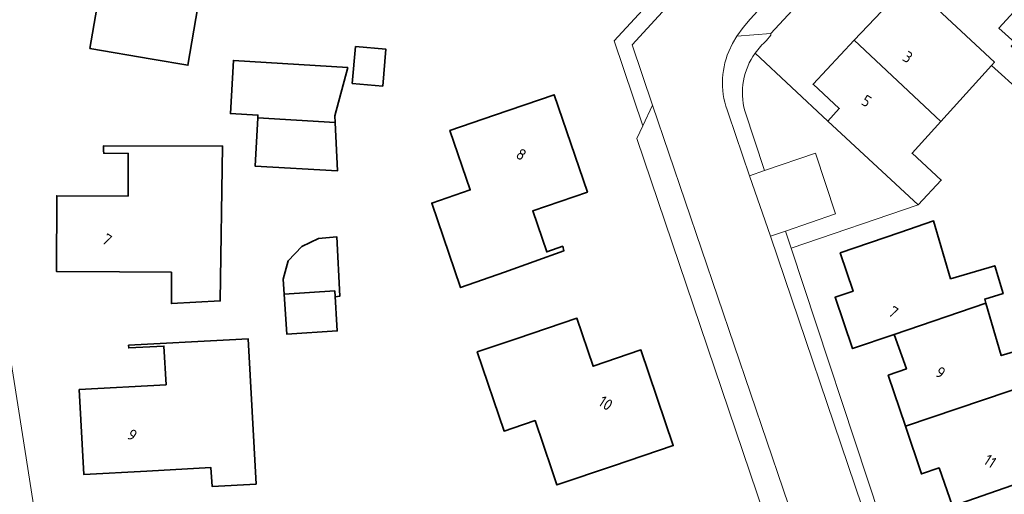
# Model space of a CAD drawing. Extents: x 184422 to 188298, y 343471 to 350189.
# Tile 134 of 256: x 186176 to 186254, y 346933 to 346971. Entities that reach past the tile are written whole.
import ezdxf
from ezdxf.enums import TextEntityAlignment as Align

# ---------------------------------------------------------------- set-up
doc = ezdxf.new("R2010")
doc.units = 0
for name, color, linetype, lineweight in [('B-WA-GR-BEPLANTING_CULTUUR_HEESTERS-GV', 252, 'Continuous', 18), ('B-WA-OG-TERREIN_ERF-GV', 252, 'Continuous', 18), ('B-WA-VH-VERHARDING_ASFALT-GV', 252, 'Continuous', 18), ('B-WA-VH-VERHARDING_BETONSTRAATSTEEN-GV', 252, 'Continuous', 18), ('B-WA-VH-VERHARDING_HALFVERHARDING_GRIND-GV', 252, 'Continuous', 18), ('B-WA-VH-VERHARDING_OPEN-GV', 252, 'Continuous', 18), ('B-WE-OG-BEBOUWING-GV', 250, 'Continuous', 35), ('B-WE-OG-BEBOUWING-T18', 10, 'Continuous', 18)]:
    doc.layers.add(name, color=color, linetype=linetype, lineweight=lineweight)
doc.styles.add('NLCS-ISO-M500-T18', font='NLCS-ISO.ttf', dxfattribs={"height": 0.9})

msp = doc.modelspace()

# ---------------------------------------------------------------- linework, layer by layer
at = {"layer": 'B-WA-GR-BEPLANTING_CULTUUR_HEESTERS-GV'}
msp.add_lwpolyline([(186234.157, 346968.206, 0.222861), (186233.334, 346963.625)], format="xyb", dxfattribs=at)
msp.add_lwpolyline([(186234.157, 346968.206, 0.222861), (186233.334, 346963.625)], format="xyb", dxfattribs=at)
msp.add_lwpolyline([(186234.157, 346968.206, 0.222861), (186233.334, 346963.625)], format="xyb", dxfattribs=at)
at = {"layer": 'B-WA-GR-BEPLANTING_CULTUUR_HEESTERS-GV', "flags": 128}
for points in [[(186234.908, 346958.895), (186238.936, 346960.273), (186240.535, 346955.476), (186236.577, 346954.095), (186237.02, 346952.751), (186247.082, 346956.185), (186239.914, 346962.823), (186234.157, 346968.206)], [(186234.908, 346958.895), (186238.936, 346960.273), (186240.535, 346955.476), (186236.577, 346954.095), (186237.02, 346952.751), (186247.082, 346956.185), (186239.914, 346962.823), (186234.157, 346968.206)], [(186234.908, 346958.895), (186238.936, 346960.273), (186240.535, 346955.476), (186236.577, 346954.095), (186237.02, 346952.751), (186247.082, 346956.185), (186239.914, 346962.823), (186234.157, 346968.206)], [(186233.334, 346963.625), (186234.908, 346958.895)], [(186233.334, 346963.625), (186234.908, 346958.895)], [(186233.334, 346963.625), (186234.908, 346958.895)]]:
    msp.add_lwpolyline(points, dxfattribs=at)
at = {"layer": 'B-WA-OG-TERREIN_ERF-GV', "flags": 128}
for points in [[(186300.972, 346991.823), (186293.063, 346999.384), (186286.095, 347005.751), (186275.076, 347015.251), (186270.924, 347018.634), (186262.88, 347025.87), (186258.127, 347029.652), (186257.987, 347029.478), (186233.441, 347002.688), (186248.368, 346988.55), (186249.265, 346987.812), (186245.921, 346984.053), (186243.54, 346983.787), (186245.548, 346980.731), (186235.403, 346969.757), (186235.416, 346969.636), (186235.07, 346969.206)], [(186300.972, 346991.823), (186293.063, 346999.384), (186286.095, 347005.751), (186275.076, 347015.251), (186270.924, 347018.634), (186262.88, 347025.87), (186258.127, 347029.652), (186257.987, 347029.478), (186233.441, 347002.688), (186248.368, 346988.55), (186249.265, 346987.812), (186245.921, 346984.053), (186243.54, 346983.787), (186245.548, 346980.731), (186235.403, 346969.757), (186235.416, 346969.636), (186235.07, 346969.206)], [(186300.972, 346991.823), (186293.063, 346999.384), (186286.095, 347005.751), (186275.076, 347015.251), (186270.924, 347018.634), (186262.88, 347025.87), (186258.127, 347029.652), (186257.987, 347029.478), (186233.441, 347002.688), (186248.368, 346988.55), (186249.265, 346987.812), (186245.921, 346984.053), (186243.54, 346983.787), (186245.548, 346980.731), (186235.403, 346969.757), (186235.416, 346969.636), (186235.07, 346969.206)], [(186215.24, 346900.87), (186234.303, 346921.329), (186235.65, 346925.181), (186235.992, 346928.343), (186224.779, 346961.433), (186225.242, 346962.43), (186222.966, 346969.17), (186231.346, 346978.281)], [(186215.24, 346900.87), (186234.303, 346921.329), (186235.65, 346925.181), (186235.992, 346928.343), (186224.779, 346961.433), (186225.242, 346962.43), (186222.966, 346969.17), (186231.346, 346978.281)], [(186215.24, 346900.87), (186234.303, 346921.329), (186235.65, 346925.181), (186235.992, 346928.343), (186224.779, 346961.433), (186225.242, 346962.43), (186222.966, 346969.17), (186231.346, 346978.281)], [(186256.418, 346973.415), (186253.497, 346970.192), (186254.748, 346969.057)], [(186256.418, 346973.415), (186253.497, 346970.192), (186254.748, 346969.057)], [(186256.418, 346973.415), (186253.497, 346970.192), (186254.748, 346969.057)], [(186234.157, 346968.206), (186239.914, 346962.823), (186240.837, 346963.82), (186238.753, 346965.737), (186242.025, 346969.223), (186245.298, 346972.71)], [(186234.157, 346968.206), (186239.914, 346962.823), (186240.837, 346963.82), (186238.753, 346965.737), (186242.025, 346969.223), (186245.298, 346972.71)], [(186234.157, 346968.206), (186239.914, 346962.823), (186240.837, 346963.82), (186238.753, 346965.737), (186242.025, 346969.223), (186245.298, 346972.71)], [(186255.318, 346965.061), (186252.92, 346967.236), (186248.884, 346962.784), (186246.602, 346960.267), (186248.925, 346958.144), (186247.082, 346956.185), (186237.02, 346952.751), (186244.067, 346931.39), (186244.257, 346931.452), (186244.56, 346930.549), (186248.77, 346931.961), (186258.231, 346923.109)], [(186255.318, 346965.061), (186252.92, 346967.236), (186248.884, 346962.784), (186246.602, 346960.267), (186248.925, 346958.144), (186247.082, 346956.185), (186237.02, 346952.751), (186244.067, 346931.39), (186244.257, 346931.452), (186244.56, 346930.549), (186248.77, 346931.961), (186258.231, 346923.109)], [(186255.318, 346965.061), (186252.92, 346967.236), (186248.884, 346962.784), (186246.602, 346960.267), (186248.925, 346958.144), (186247.082, 346956.185), (186237.02, 346952.751), (186244.067, 346931.39), (186244.257, 346931.452), (186244.56, 346930.549), (186248.77, 346931.961), (186258.231, 346923.109)], [(186254.523, 346933.934), (186249.802, 346932.287), (186248.746, 346935.313), (186247.352, 346934.843), (186246.078, 346938.615), (186244.704, 346942.684), (186246.159, 346943.162), (186245.184, 346945.903), (186241.885, 346944.785), (186240.5, 346948.854), (186241.927, 346949.325), (186240.892, 346952.382), (186245.628, 346953.985), (186248.319, 346954.896), (186249.667, 346950.32), (186253.168, 346951.352), (186253.823, 346949.134), (186252.368, 346948.705), (186252.466, 346948.372), (186253.687, 346944.229), (186257.612, 346945.386)], [(186254.523, 346933.934), (186249.802, 346932.287), (186248.746, 346935.313), (186247.352, 346934.843), (186246.078, 346938.615), (186244.704, 346942.684), (186246.159, 346943.162), (186245.184, 346945.903), (186241.885, 346944.785), (186240.5, 346948.854), (186241.927, 346949.325), (186240.892, 346952.382), (186245.628, 346953.985), (186248.319, 346954.896), (186249.667, 346950.32), (186253.168, 346951.352), (186253.823, 346949.134), (186252.368, 346948.705), (186252.466, 346948.372), (186253.687, 346944.229), (186257.612, 346945.386)], [(186254.523, 346933.934), (186249.802, 346932.287), (186248.746, 346935.313), (186247.352, 346934.843), (186246.078, 346938.615), (186244.704, 346942.684), (186246.159, 346943.162), (186245.184, 346945.903), (186241.885, 346944.785), (186240.5, 346948.854), (186241.927, 346949.325), (186240.892, 346952.382), (186245.628, 346953.985), (186248.319, 346954.896), (186249.667, 346950.32), (186253.168, 346951.352), (186253.823, 346949.134), (186252.368, 346948.705), (186252.466, 346948.372), (186253.687, 346944.229), (186257.612, 346945.386)], [(186175.022, 346944.513), (186176.334, 346936.106), (186177.754, 346926.974), (186181.85, 346900.623), (186181.992, 346899.745)], [(186175.022, 346944.513), (186176.334, 346936.106), (186177.754, 346926.974), (186181.85, 346900.623), (186181.992, 346899.745)], [(186175.022, 346944.513), (186176.334, 346936.106), (186177.754, 346926.974), (186181.85, 346900.623), (186181.992, 346899.745)]]:
    msp.add_lwpolyline(points, dxfattribs=at)
at = {"layer": 'B-WA-OG-TERREIN_ERF-GV'}
for points in [[(186182.688, 346995.273, 0.080403), (186175.072, 346970.855)], [(186182.688, 346995.273, 0.080403), (186175.072, 346970.855)], [(186182.688, 346995.273, 0.080403), (186175.072, 346970.855)], [(186235.07, 346969.206, 0.062244), (186234.157, 346968.206)], [(186235.07, 346969.206, 0.062244), (186234.157, 346968.206)], [(186235.07, 346969.206, 0.062244), (186234.157, 346968.206)]]:
    msp.add_lwpolyline(points, format="xyb", dxfattribs=at)
at = {"layer": 'B-WA-OG-TERREIN_ERF-GV', "flags": 128}
for points in [[(186187.961, 346975.1), (186190.426, 346974.683), (186189.166, 346967.243), (186186.329, 346967.734), (186181.399, 346968.586), (186182.405, 346974.401), (186181.096, 346974.614), (186181.829, 346978.941), (186186.759, 346978.106), (186188.422, 346977.824)], [(186187.961, 346975.1), (186190.426, 346974.683), (186189.166, 346967.243), (186186.329, 346967.734), (186181.399, 346968.586), (186182.405, 346974.401), (186181.096, 346974.614), (186181.829, 346978.941), (186186.759, 346978.106), (186188.422, 346977.824)], [(186187.961, 346975.1), (186190.426, 346974.683), (186189.166, 346967.243), (186186.329, 346967.734), (186181.399, 346968.586), (186182.405, 346974.401), (186181.096, 346974.614), (186181.829, 346978.941), (186186.759, 346978.106), (186188.422, 346977.824)], [(186194.706, 346963.088), (186194.718, 346963.297), (186192.536, 346963.419), (186192.772, 346967.626), (186201.847, 346967.061), (186200.809, 346963.223), (186200.837, 346962.715), (186201.045, 346958.878), (186194.491, 346959.246)], [(186194.706, 346963.088), (186194.718, 346963.297), (186192.536, 346963.419), (186192.772, 346967.626), (186201.847, 346967.061), (186200.809, 346963.223), (186200.837, 346962.715), (186201.045, 346958.878), (186194.491, 346959.246)], [(186194.706, 346963.088), (186194.718, 346963.297), (186192.536, 346963.419), (186192.772, 346967.626), (186201.847, 346967.061), (186200.809, 346963.223), (186200.837, 346962.715), (186201.045, 346958.878), (186194.491, 346959.246)], [(186213.487, 346963.283), (186218.218, 346964.901), (186220.857, 346957.187), (186216.514, 346955.701), (186217.627, 346952.446), (186218.893, 346952.897), (186218.982, 346952.525), (186214.271, 346950.847), (186210.8, 346949.611), (186208.507, 346956.317), (186211.557, 346957.36), (186209.946, 346962.072)], [(186213.487, 346963.283), (186218.218, 346964.901), (186220.857, 346957.187), (186216.514, 346955.701), (186217.627, 346952.446), (186218.893, 346952.897), (186218.982, 346952.525), (186214.271, 346950.847), (186210.8, 346949.611), (186208.507, 346956.317), (186211.557, 346957.36), (186209.946, 346962.072)], [(186213.487, 346963.283), (186218.218, 346964.901), (186220.857, 346957.187), (186216.514, 346955.701), (186217.627, 346952.446), (186218.893, 346952.897), (186218.982, 346952.525), (186214.271, 346950.847), (186210.8, 346949.611), (186208.507, 346956.317), (186211.557, 346957.36), (186209.946, 346962.072)], [(186182.48, 346960.47), (186182.479, 346960.862), (186191.921, 346960.841), (186191.729, 346948.561), (186187.854, 346948.349), (186187.871, 346950.841), (186183.733, 346950.865), (186178.733, 346950.894), (186178.768, 346956.899), (186184.418, 346956.866), (186184.437, 346960.256), (186182.487, 346960.267)], [(186182.48, 346960.47), (186182.479, 346960.862), (186191.921, 346960.841), (186191.729, 346948.561), (186187.854, 346948.349), (186187.871, 346950.841), (186183.733, 346950.865), (186178.733, 346950.894), (186178.768, 346956.899), (186184.418, 346956.866), (186184.437, 346960.256), (186182.487, 346960.267)], [(186182.48, 346960.47), (186182.479, 346960.862), (186191.921, 346960.841), (186191.729, 346948.561), (186187.854, 346948.349), (186187.871, 346950.841), (186183.733, 346950.865), (186178.733, 346950.894), (186178.768, 346956.899), (186184.418, 346956.866), (186184.437, 346960.256), (186182.487, 346960.267)], [(186197.01, 346945.923), (186196.81, 346949.096), (186200.811, 346949.348), (186201.01, 346946.175)], [(186197.01, 346945.923), (186196.81, 346949.096), (186200.811, 346949.348), (186201.01, 346946.175)], [(186197.01, 346945.923), (186196.81, 346949.096), (186200.811, 346949.348), (186201.01, 346946.175)], [(186216.709, 346939.069), (186214.935, 346938.47), (186214.245, 346938.237), (186212.122, 346944.52), (186215.283, 346945.588), (186220.02, 346947.189), (186221.306, 346943.383), (186225.102, 346944.668), (186227.665, 346937.083), (186222.928, 346935.482), (186218.434, 346933.963), (186218.029, 346935.161)], [(186216.709, 346939.069), (186214.935, 346938.47), (186214.245, 346938.237), (186212.122, 346944.52), (186215.283, 346945.588), (186220.02, 346947.189), (186221.306, 346943.383), (186225.102, 346944.668), (186227.665, 346937.083), (186222.928, 346935.482), (186218.434, 346933.963), (186218.029, 346935.161)], [(186216.709, 346939.069), (186214.935, 346938.47), (186214.245, 346938.237), (186212.122, 346944.52), (186215.283, 346945.588), (186220.02, 346947.189), (186221.306, 346943.383), (186225.102, 346944.668), (186227.665, 346937.083), (186222.928, 346935.482), (186218.434, 346933.963), (186218.029, 346935.161)], [(186193.94, 346945.561), (186194.574, 346934.04), (186191.079, 346933.848), (186190.997, 346935.346), (186185.903, 346935.066), (186180.912, 346934.792), (186180.542, 346941.529), (186187.431, 346941.908), (186187.262, 346944.983), (186184.476, 346944.83), (186184.465, 346945.04), (186192.453, 346945.479)], [(186193.94, 346945.561), (186194.574, 346934.04), (186191.079, 346933.848), (186190.997, 346935.346), (186185.903, 346935.066), (186180.912, 346934.792), (186180.542, 346941.529), (186187.431, 346941.908), (186187.262, 346944.983), (186184.476, 346944.83), (186184.465, 346945.04), (186192.453, 346945.479)], [(186193.94, 346945.561), (186194.574, 346934.04), (186191.079, 346933.848), (186190.997, 346935.346), (186185.903, 346935.066), (186180.912, 346934.792), (186180.542, 346941.529), (186187.431, 346941.908), (186187.262, 346944.983), (186184.476, 346944.83), (186184.465, 346945.04), (186192.453, 346945.479)]]:
    msp.add_lwpolyline(points, close=True, dxfattribs=at)
at = {"layer": 'B-WA-VH-VERHARDING_ASFALT-GV', "flags": 128}
for points in [[(186232.07, 346968.348), (186232.372, 346968.96), (186232.718, 346969.55), (186233.209, 346970.25), (186233.763, 346970.904), (186243.003, 346980.938), (186230.751, 346999.744), (186230.577, 347000), (186229.541, 347001.433), (186228.437, 347002.816), (186227.651, 347003.62), (186226.855, 347004.414), (186226.342, 347004.914), (186225.825, 347005.41), (186224.96, 347006.219), (186224.084, 347007.016), (186210.84, 347019.325), (186208.275, 347021.708), (186207.506, 347022.423)], [(186232.07, 346968.348), (186232.372, 346968.96), (186232.718, 346969.55), (186233.209, 346970.25), (186233.763, 346970.904), (186243.003, 346980.938), (186230.751, 346999.744), (186230.577, 347000), (186229.541, 347001.433), (186228.437, 347002.816), (186227.651, 347003.62), (186226.855, 347004.414), (186226.342, 347004.914), (186225.825, 347005.41), (186224.96, 347006.219), (186224.084, 347007.016), (186210.84, 347019.325), (186208.275, 347021.708), (186207.506, 347022.423)], [(186232.07, 346968.348), (186232.372, 346968.96), (186232.718, 346969.55), (186233.209, 346970.25), (186233.763, 346970.904), (186243.003, 346980.938), (186230.751, 346999.744), (186230.577, 347000), (186229.541, 347001.433), (186228.437, 347002.816), (186227.651, 347003.62), (186226.855, 347004.414), (186226.342, 347004.914), (186225.825, 347005.41), (186224.96, 347006.219), (186224.084, 347007.016), (186210.84, 347019.325), (186208.275, 347021.708), (186207.506, 347022.423)], [(186231.867, 346976.995), (186224.394, 346968.865), (186226.005, 346964.072), (186237.69, 346929.825), (186238.113, 346928.278), (186238.278, 346926.684)], [(186231.867, 346976.995), (186224.394, 346968.865), (186226.005, 346964.072), (186237.69, 346929.825), (186238.113, 346928.278), (186238.278, 346926.684)], [(186231.867, 346976.995), (186224.394, 346968.865), (186226.005, 346964.072), (186237.69, 346929.825), (186238.113, 346928.278), (186238.278, 346926.684)], [(186242.639, 346932.234), (186235.372, 346953.705), (186233.722, 346958.489), (186232.05, 346963.399)], [(186242.639, 346932.234), (186235.372, 346953.705), (186233.722, 346958.489), (186232.05, 346963.399)], [(186242.639, 346932.234), (186235.372, 346953.705), (186233.722, 346958.489), (186232.05, 346963.399)]]:
    msp.add_lwpolyline(points, dxfattribs=at)
at = {"layer": 'B-WA-VH-VERHARDING_ASFALT-GV'}
msp.add_lwpolyline([(186232.05, 346963.399, -0.198019), (186232.07, 346968.348)], format="xyb", dxfattribs=at)
msp.add_lwpolyline([(186232.05, 346963.399, -0.198019), (186232.07, 346968.348)], format="xyb", dxfattribs=at)
msp.add_lwpolyline([(186232.05, 346963.399, -0.198019), (186232.07, 346968.348)], format="xyb", dxfattribs=at)
at = {"layer": 'B-WA-VH-VERHARDING_BETONSTRAATSTEEN-GV'}
msp.add_lwpolyline([(186175.072, 346970.855, -0.080403), (186182.688, 346995.273)], format="xyb", dxfattribs=at)
msp.add_lwpolyline([(186175.072, 346970.855, -0.080403), (186182.688, 346995.273)], format="xyb", dxfattribs=at)
msp.add_lwpolyline([(186175.072, 346970.855, -0.080403), (186182.688, 346995.273)], format="xyb", dxfattribs=at)
at = {"layer": 'B-WA-VH-VERHARDING_BETONSTRAATSTEEN-GV', "flags": 128}
for points in [[(186243.398, 346929.683), (186245.622, 346927.563), (186245.015, 346929.27), (186244.56, 346930.549), (186244.257, 346931.452), (186244.067, 346931.39), (186237.02, 346952.751), (186236.577, 346954.095), (186235.372, 346953.705), (186242.639, 346932.234)], [(186243.398, 346929.683), (186245.622, 346927.563), (186245.015, 346929.27), (186244.56, 346930.549), (186244.257, 346931.452), (186244.067, 346931.39), (186237.02, 346952.751), (186236.577, 346954.095), (186235.372, 346953.705), (186242.639, 346932.234)], [(186243.398, 346929.683), (186245.622, 346927.563), (186245.015, 346929.27), (186244.56, 346930.549), (186244.257, 346931.452), (186244.067, 346931.39), (186237.02, 346952.751), (186236.577, 346954.095), (186235.372, 346953.705), (186242.639, 346932.234)], [(186173.032, 346944.238), (186174.309, 346935.803), (186175.73, 346926.735), (186177.754, 346926.974), (186176.334, 346936.106), (186175.022, 346944.513)], [(186173.032, 346944.238), (186174.309, 346935.803), (186175.73, 346926.735), (186177.754, 346926.974), (186176.334, 346936.106), (186175.022, 346944.513)], [(186173.032, 346944.238), (186174.309, 346935.803), (186175.73, 346926.735), (186177.754, 346926.974), (186176.334, 346936.106), (186175.022, 346944.513)]]:
    msp.add_lwpolyline(points, dxfattribs=at)
at = {"layer": 'B-WA-VH-VERHARDING_HALFVERHARDING_GRIND-GV', "flags": 128}
msp.add_lwpolyline([(186231.346, 346978.281), (186222.966, 346969.17), (186225.242, 346962.43), (186226.005, 346964.072), (186224.394, 346968.865), (186231.867, 346976.995)], dxfattribs=at)
msp.add_lwpolyline([(186231.346, 346978.281), (186222.966, 346969.17), (186225.242, 346962.43), (186226.005, 346964.072), (186224.394, 346968.865), (186231.867, 346976.995)], dxfattribs=at)
msp.add_lwpolyline([(186231.346, 346978.281), (186222.966, 346969.17), (186225.242, 346962.43), (186226.005, 346964.072), (186224.394, 346968.865), (186231.867, 346976.995)], dxfattribs=at)
at = {"layer": 'B-WA-VH-VERHARDING_OPEN-GV', "flags": 128}
for points in [[(186230.577, 347000), (186230.751, 346999.744), (186243.003, 346980.938), (186233.763, 346970.904), (186233.209, 346970.25), (186232.718, 346969.55), (186235.403, 346969.757), (186245.548, 346980.731), (186243.54, 346983.787), (186232.887, 347000), (186231.194, 347002.576), (186228.437, 347002.816), (186229.541, 347001.433)], [(186230.577, 347000), (186230.751, 346999.744), (186243.003, 346980.938), (186233.763, 346970.904), (186233.209, 346970.25), (186232.718, 346969.55), (186235.403, 346969.757), (186245.548, 346980.731), (186243.54, 346983.787), (186232.887, 347000), (186231.194, 347002.576), (186228.437, 347002.816), (186229.541, 347001.433)], [(186230.577, 347000), (186230.751, 346999.744), (186243.003, 346980.938), (186233.763, 346970.904), (186233.209, 346970.25), (186232.718, 346969.55), (186235.403, 346969.757), (186245.548, 346980.731), (186243.54, 346983.787), (186232.887, 347000), (186231.194, 347002.576), (186228.437, 347002.816), (186229.541, 347001.433)], [(186235.992, 346928.343), (186238.278, 346926.684), (186238.113, 346928.278), (186237.69, 346929.825), (186226.005, 346964.072), (186225.242, 346962.43), (186224.779, 346961.433)], [(186235.992, 346928.343), (186238.278, 346926.684), (186238.113, 346928.278), (186237.69, 346929.825), (186226.005, 346964.072), (186225.242, 346962.43), (186224.779, 346961.433)], [(186235.992, 346928.343), (186238.278, 346926.684), (186238.113, 346928.278), (186237.69, 346929.825), (186226.005, 346964.072), (186225.242, 346962.43), (186224.779, 346961.433)], [(186235.372, 346953.705), (186236.577, 346954.095), (186240.535, 346955.476), (186238.936, 346960.273), (186234.908, 346958.895), (186233.722, 346958.489)], [(186235.372, 346953.705), (186236.577, 346954.095), (186240.535, 346955.476), (186238.936, 346960.273), (186234.908, 346958.895), (186233.722, 346958.489)], [(186235.372, 346953.705), (186236.577, 346954.095), (186240.535, 346955.476), (186238.936, 346960.273), (186234.908, 346958.895), (186233.722, 346958.489)]]:
    msp.add_lwpolyline(points, close=True, dxfattribs=at)
for points in [[(186235.07, 346969.206), (186235.416, 346969.636), (186235.403, 346969.757), (186232.718, 346969.55), (186232.372, 346968.96), (186232.07, 346968.348)], [(186235.07, 346969.206), (186235.416, 346969.636), (186235.403, 346969.757), (186232.718, 346969.55), (186232.372, 346968.96), (186232.07, 346968.348)], [(186235.07, 346969.206), (186235.416, 346969.636), (186235.403, 346969.757), (186232.718, 346969.55), (186232.372, 346968.96), (186232.07, 346968.348)], [(186232.05, 346963.399), (186233.722, 346958.489), (186234.908, 346958.895), (186233.334, 346963.625)], [(186232.05, 346963.399), (186233.722, 346958.489), (186234.908, 346958.895), (186233.334, 346963.625)], [(186232.05, 346963.399), (186233.722, 346958.489), (186234.908, 346958.895), (186233.334, 346963.625)]]:
    msp.add_lwpolyline(points, dxfattribs=at)
at = {"layer": 'B-WA-VH-VERHARDING_OPEN-GV'}
for points in [[(186234.157, 346968.206, -0.062244), (186235.07, 346969.206)], [(186234.157, 346968.206, -0.062244), (186235.07, 346969.206)], [(186234.157, 346968.206, -0.062244), (186235.07, 346969.206)], [(186232.07, 346968.348, 0.198019), (186232.05, 346963.399)], [(186232.07, 346968.348, 0.198019), (186232.05, 346963.399)], [(186232.07, 346968.348, 0.198019), (186232.05, 346963.399)], [(186233.334, 346963.625, -0.222861), (186234.157, 346968.206)], [(186233.334, 346963.625, -0.222861), (186234.157, 346968.206)], [(186233.334, 346963.625, -0.222861), (186234.157, 346968.206)]]:
    msp.add_lwpolyline(points, format="xyb", dxfattribs=at)
at = {"layer": 'B-WE-OG-BEBOUWING-GV', "flags": 128}
for points in [[(186247.13, 346973.12), (186253.14, 346967.479), (186252.92, 346967.236), (186255.318, 346965.061), (186256.73, 346966.685), (186254.481, 346968.754), (186254.748, 346969.057), (186253.497, 346970.192), (186256.418, 346973.415), (186259.012, 346971.063), (186260.699, 346972.816), (186257.234, 346975.957), (186253.53, 346979.315), (186252.628, 346978.32), (186250.563, 346980.276), (186246.474, 346975.877), (186248.171, 346974.272)], [(186247.13, 346973.12), (186253.14, 346967.479), (186252.92, 346967.236), (186255.318, 346965.061), (186256.73, 346966.685), (186254.481, 346968.754), (186254.748, 346969.057), (186253.497, 346970.192), (186256.418, 346973.415), (186259.012, 346971.063), (186260.699, 346972.816), (186257.234, 346975.957), (186253.53, 346979.315), (186252.628, 346978.32), (186250.563, 346980.276), (186246.474, 346975.877), (186248.171, 346974.272)], [(186247.13, 346973.12), (186253.14, 346967.479), (186252.92, 346967.236), (186255.318, 346965.061), (186256.73, 346966.685), (186254.481, 346968.754), (186254.748, 346969.057), (186253.497, 346970.192), (186256.418, 346973.415), (186259.012, 346971.063), (186260.699, 346972.816), (186257.234, 346975.957), (186253.53, 346979.315), (186252.628, 346978.32), (186250.563, 346980.276), (186246.474, 346975.877), (186248.171, 346974.272)], [(186190.426, 346974.683), (186187.961, 346975.1), (186188.422, 346977.824), (186186.759, 346978.106), (186181.829, 346978.941), (186181.096, 346974.614), (186182.405, 346974.401), (186181.399, 346968.586), (186186.329, 346967.734), (186189.166, 346967.243)], [(186190.426, 346974.683), (186187.961, 346975.1), (186188.422, 346977.824), (186186.759, 346978.106), (186181.829, 346978.941), (186181.096, 346974.614), (186182.405, 346974.401), (186181.399, 346968.586), (186186.329, 346967.734), (186189.166, 346967.243)], [(186190.426, 346974.683), (186187.961, 346975.1), (186188.422, 346977.824), (186186.759, 346978.106), (186181.829, 346978.941), (186181.096, 346974.614), (186182.405, 346974.401), (186181.399, 346968.586), (186186.329, 346967.734), (186189.166, 346967.243)], [(186242.025, 346969.223), (186248.884, 346962.784), (186252.92, 346967.236), (186253.14, 346967.479), (186247.13, 346973.12), (186246.09, 346971.969), (186245.298, 346972.71)], [(186242.025, 346969.223), (186248.884, 346962.784), (186252.92, 346967.236), (186253.14, 346967.479), (186247.13, 346973.12), (186246.09, 346971.969), (186245.298, 346972.71)], [(186242.025, 346969.223), (186248.884, 346962.784), (186252.92, 346967.236), (186253.14, 346967.479), (186247.13, 346973.12), (186246.09, 346971.969), (186245.298, 346972.71)], [(186248.884, 346962.784), (186242.025, 346969.223), (186238.753, 346965.737), (186240.837, 346963.82), (186239.914, 346962.823), (186247.082, 346956.185), (186248.925, 346958.144), (186246.602, 346960.267)], [(186248.884, 346962.784), (186242.025, 346969.223), (186238.753, 346965.737), (186240.837, 346963.82), (186239.914, 346962.823), (186247.082, 346956.185), (186248.925, 346958.144), (186246.602, 346960.267)], [(186248.884, 346962.784), (186242.025, 346969.223), (186238.753, 346965.737), (186240.837, 346963.82), (186239.914, 346962.823), (186247.082, 346956.185), (186248.925, 346958.144), (186246.602, 346960.267)], [(186202.451, 346968.728), (186202.198, 346965.804), (186204.625, 346965.594), (186204.878, 346968.518)], [(186202.451, 346968.728), (186202.198, 346965.804), (186204.625, 346965.594), (186204.878, 346968.518)], [(186202.451, 346968.728), (186202.198, 346965.804), (186204.625, 346965.594), (186204.878, 346968.518)], [(186194.706, 346963.088), (186200.837, 346962.715), (186200.809, 346963.223), (186201.847, 346967.061), (186192.772, 346967.626), (186192.536, 346963.419), (186194.718, 346963.297)], [(186194.706, 346963.088), (186200.837, 346962.715), (186200.809, 346963.223), (186201.847, 346967.061), (186192.772, 346967.626), (186192.536, 346963.419), (186194.718, 346963.297)], [(186194.706, 346963.088), (186200.837, 346962.715), (186200.809, 346963.223), (186201.847, 346967.061), (186192.772, 346967.626), (186192.536, 346963.419), (186194.718, 346963.297)], [(186220.857, 346957.187), (186218.218, 346964.901), (186213.487, 346963.283), (186209.946, 346962.072), (186211.557, 346957.36), (186208.507, 346956.317), (186210.8, 346949.611), (186214.271, 346950.847), (186218.982, 346952.525), (186218.893, 346952.897), (186217.627, 346952.446), (186216.514, 346955.701)], [(186220.857, 346957.187), (186218.218, 346964.901), (186213.487, 346963.283), (186209.946, 346962.072), (186211.557, 346957.36), (186208.507, 346956.317), (186210.8, 346949.611), (186214.271, 346950.847), (186218.982, 346952.525), (186218.893, 346952.897), (186217.627, 346952.446), (186216.514, 346955.701)], [(186220.857, 346957.187), (186218.218, 346964.901), (186213.487, 346963.283), (186209.946, 346962.072), (186211.557, 346957.36), (186208.507, 346956.317), (186210.8, 346949.611), (186214.271, 346950.847), (186218.982, 346952.525), (186218.893, 346952.897), (186217.627, 346952.446), (186216.514, 346955.701)], [(186194.706, 346963.088), (186194.491, 346959.246), (186201.045, 346958.878), (186200.837, 346962.715)], [(186194.706, 346963.088), (186194.491, 346959.246), (186201.045, 346958.878), (186200.837, 346962.715)], [(186194.706, 346963.088), (186194.491, 346959.246), (186201.045, 346958.878), (186200.837, 346962.715)], [(186187.871, 346950.841), (186187.854, 346948.349), (186191.729, 346948.561), (186191.921, 346960.841), (186182.479, 346960.862), (186182.48, 346960.47), (186182.487, 346960.267), (186184.437, 346960.256), (186184.418, 346956.866), (186178.768, 346956.899), (186178.733, 346950.894), (186183.733, 346950.865)], [(186187.871, 346950.841), (186187.854, 346948.349), (186191.729, 346948.561), (186191.921, 346960.841), (186182.479, 346960.862), (186182.48, 346960.47), (186182.487, 346960.267), (186184.437, 346960.256), (186184.418, 346956.866), (186178.768, 346956.899), (186178.733, 346950.894), (186183.733, 346950.865)], [(186187.871, 346950.841), (186187.854, 346948.349), (186191.729, 346948.561), (186191.921, 346960.841), (186182.479, 346960.862), (186182.48, 346960.47), (186182.487, 346960.267), (186184.437, 346960.256), (186184.418, 346956.866), (186178.768, 346956.899), (186178.733, 346950.894), (186183.733, 346950.865)], [(186240.892, 346952.382), (186241.927, 346949.325), (186240.5, 346948.854), (186241.885, 346944.785), (186245.184, 346945.903), (186252.466, 346948.372), (186252.368, 346948.705), (186253.823, 346949.134), (186253.168, 346951.352), (186249.667, 346950.32), (186248.319, 346954.896), (186245.628, 346953.985)], [(186240.892, 346952.382), (186241.927, 346949.325), (186240.5, 346948.854), (186241.885, 346944.785), (186245.184, 346945.903), (186252.466, 346948.372), (186252.368, 346948.705), (186253.823, 346949.134), (186253.168, 346951.352), (186249.667, 346950.32), (186248.319, 346954.896), (186245.628, 346953.985)], [(186240.892, 346952.382), (186241.927, 346949.325), (186240.5, 346948.854), (186241.885, 346944.785), (186245.184, 346945.903), (186252.466, 346948.372), (186252.368, 346948.705), (186253.823, 346949.134), (186253.168, 346951.352), (186249.667, 346950.32), (186248.319, 346954.896), (186245.628, 346953.985)], [(186200.84, 346948.893), (186201.213, 346948.932), (186200.971, 346953.651), (186199.519, 346953.512), (186198.192, 346952.877), (186197.129, 346951.734), (186196.727, 346950.273), (186196.81, 346949.096), (186200.811, 346949.348)], [(186200.84, 346948.893), (186201.213, 346948.932), (186200.971, 346953.651), (186199.519, 346953.512), (186198.192, 346952.877), (186197.129, 346951.734), (186196.727, 346950.273), (186196.81, 346949.096), (186200.811, 346949.348)], [(186200.84, 346948.893), (186201.213, 346948.932), (186200.971, 346953.651), (186199.519, 346953.512), (186198.192, 346952.877), (186197.129, 346951.734), (186196.727, 346950.273), (186196.81, 346949.096), (186200.811, 346949.348)], [(186200.811, 346949.348), (186196.81, 346949.096), (186197.01, 346945.923), (186201.01, 346946.175)], [(186200.811, 346949.348), (186196.81, 346949.096), (186197.01, 346945.923), (186201.01, 346946.175)], [(186200.811, 346949.348), (186196.81, 346949.096), (186197.01, 346945.923), (186201.01, 346946.175)], [(186244.704, 346942.684), (186246.078, 346938.615), (186258.379, 346942.786), (186257.612, 346945.386), (186253.687, 346944.229), (186252.466, 346948.372), (186245.184, 346945.903), (186246.159, 346943.162)], [(186244.704, 346942.684), (186246.078, 346938.615), (186258.379, 346942.786), (186257.612, 346945.386), (186253.687, 346944.229), (186252.466, 346948.372), (186245.184, 346945.903), (186246.159, 346943.162)], [(186244.704, 346942.684), (186246.078, 346938.615), (186258.379, 346942.786), (186257.612, 346945.386), (186253.687, 346944.229), (186252.466, 346948.372), (186245.184, 346945.903), (186246.159, 346943.162)], [(186214.935, 346938.47), (186216.709, 346939.069), (186218.029, 346935.161), (186218.434, 346933.963), (186222.928, 346935.482), (186227.665, 346937.083), (186225.102, 346944.668), (186221.306, 346943.383), (186220.02, 346947.189), (186215.283, 346945.588), (186212.122, 346944.52), (186214.245, 346938.237)], [(186214.935, 346938.47), (186216.709, 346939.069), (186218.029, 346935.161), (186218.434, 346933.963), (186222.928, 346935.482), (186227.665, 346937.083), (186225.102, 346944.668), (186221.306, 346943.383), (186220.02, 346947.189), (186215.283, 346945.588), (186212.122, 346944.52), (186214.245, 346938.237)], [(186214.935, 346938.47), (186216.709, 346939.069), (186218.029, 346935.161), (186218.434, 346933.963), (186222.928, 346935.482), (186227.665, 346937.083), (186225.102, 346944.668), (186221.306, 346943.383), (186220.02, 346947.189), (186215.283, 346945.588), (186212.122, 346944.52), (186214.245, 346938.237)], [(186192.453, 346945.479), (186184.465, 346945.04), (186184.476, 346944.83), (186187.262, 346944.983), (186187.431, 346941.908), (186180.542, 346941.529), (186180.912, 346934.792), (186185.903, 346935.066), (186190.997, 346935.346), (186191.079, 346933.848), (186194.574, 346934.04), (186193.94, 346945.561)], [(186192.453, 346945.479), (186184.465, 346945.04), (186184.476, 346944.83), (186187.262, 346944.983), (186187.431, 346941.908), (186180.542, 346941.529), (186180.912, 346934.792), (186185.903, 346935.066), (186190.997, 346935.346), (186191.079, 346933.848), (186194.574, 346934.04), (186193.94, 346945.561)], [(186192.453, 346945.479), (186184.465, 346945.04), (186184.476, 346944.83), (186187.262, 346944.983), (186187.431, 346941.908), (186180.542, 346941.529), (186180.912, 346934.792), (186185.903, 346935.066), (186190.997, 346935.346), (186191.079, 346933.848), (186194.574, 346934.04), (186193.94, 346945.561)], [(186246.078, 346938.615), (186247.352, 346934.843), (186248.746, 346935.313), (186249.802, 346932.287), (186254.523, 346933.934), (186257.322, 346934.911), (186255.59, 346939.875), (186258.897, 346941.029), (186258.379, 346942.786)], [(186246.078, 346938.615), (186247.352, 346934.843), (186248.746, 346935.313), (186249.802, 346932.287), (186254.523, 346933.934), (186257.322, 346934.911), (186255.59, 346939.875), (186258.897, 346941.029), (186258.379, 346942.786)], [(186246.078, 346938.615), (186247.352, 346934.843), (186248.746, 346935.313), (186249.802, 346932.287), (186254.523, 346933.934), (186257.322, 346934.911), (186255.59, 346939.875), (186258.897, 346941.029), (186258.379, 346942.786)]]:
    msp.add_lwpolyline(points, close=True, dxfattribs=at)

# ---------------------------------------------------------------- texts
at = {"layer": 'B-WE-OG-BEBOUWING-T18', "style": 'NLCS-ISO-M500-T18'}
for s, p in [('3', (186246.268, 346967.899)), ('3', (186246.268, 346967.899)), ('3', (186246.268, 346967.899)), ('5', (186242.996, 346964.413)), ('5', (186242.996, 346964.413)), ('5', (186242.996, 346964.413)), ('8', (186215.607, 346960.177)), ('8', (186215.607, 346960.177)), ('8', (186215.607, 346960.177)), ('7', (186182.748, 346953.42)), ('7', (186182.748, 346953.42)), ('7', (186182.748, 346953.42)), ('7', (186245.125, 346947.68)), ('7', (186245.125, 346947.68)), ('7', (186245.125, 346947.68)), ('9', (186248.861, 346942.877)), ('9', (186248.861, 346942.877)), ('9', (186248.861, 346942.877)), ('10', (186222.305, 346940.451)), ('10', (186222.305, 346940.451)), ('10', (186222.305, 346940.451)), ('9', (186184.746, 346937.928)), ('9', (186184.746, 346937.928)), ('9', (186184.746, 346937.928)), ('11', (186252.794, 346935.853)), ('11', (186252.794, 346935.853)), ('11', (186252.794, 346935.853))]:
    msp.add_text(s, height=0.9, rotation=327.1, dxfattribs=at).set_placement(p, align=Align.MIDDLE)

doc.saveas('drawing.dxf')
